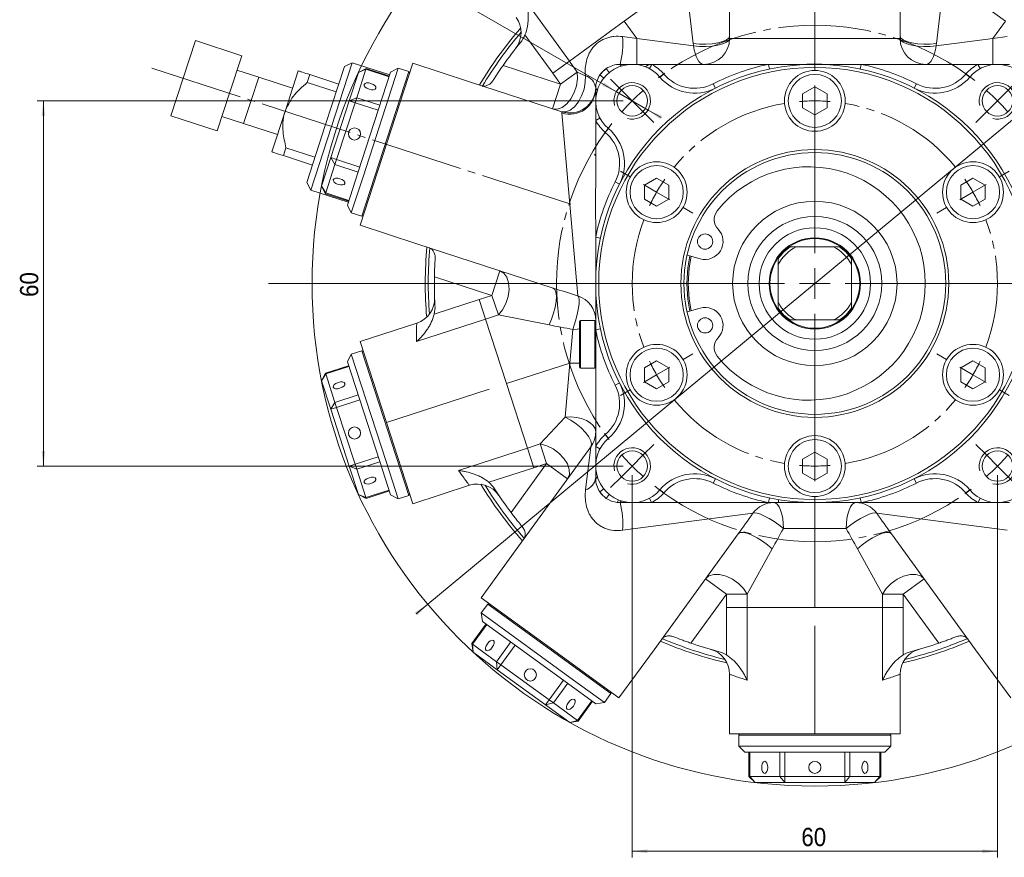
# Model space of a CAD drawing. Header units: millimetres. Extents: x 10 to 831, y 10 to 584.
# Tile 23 of 25: x 568 to 730, y 374 to 512. Entities that reach past the tile are written whole.
import ezdxf

# ---------------------------------------------------------------- set-up
doc = ezdxf.new("R2010")
doc.units = ezdxf.units.MM
doc.linetypes.add('SLD-Centro', pattern=[19.05, 15.24, -1.27, 1.27, -1.27])
doc.linetypes.add('SLD-Solido', pattern=[0])
doc.styles.add('SLDTEXTSTYLE3', font='GOTHIC.TTF', dxfattribs={"width": 0.913})
doc.dimstyles.new('SLDDIMSTYLE0', dxfattribs={"dimtxt": 3, "dimasz": 2.5, "dimexe": 0, "dimexo": 0.0625, "dimgap": 0.75, "dimtad": 1, "dimrnd": 1e-09, "dimzin": 12, "dimdsep": 46, "dimtxsty": 'SLDTEXTSTYLE3', "dimsah": 1, "dimcen": 0.09, "dimadec": 0, "dimazin": 3, "dimtfac": 1, "dimtofl": 0, "dimtmove": 0, "dimatfit": 3, "dimfxl": 0, "dimfrac": 2, "dimtolj": 1, "dimtzin": 12, "dimarcsym": 0})
doc.dimstyles.new('SLDDIMSTYLE4', dxfattribs={"dimtxt": 3, "dimasz": 2.5, "dimexe": 0, "dimexo": 0.0625, "dimgap": 0.75, "dimtad": 1, "dimrnd": 1e-09, "dimzin": 12, "dimdsep": 46, "dimtxsty": 'SLDTEXTSTYLE3', "dimsah": 1, "dimcen": 0, "dimadec": 0, "dimazin": 3, "dimtfac": 1, "dimtmove": 0, "dimatfit": 3, "dimfxl": 0, "dimfrac": 2, "dimtolj": 1, "dimtzin": 12, "dimarcsym": 0})
doc.dimstyles.new('SLDDIMSTYLE5', dxfattribs={"dimtxt": 3, "dimasz": 2.5, "dimexe": 0, "dimexo": 0.0625, "dimgap": 0.75, "dimtad": 1, "dimrnd": 1e-09, "dimzin": 12, "dimdsep": 46, "dimtxsty": 'SLDTEXTSTYLE3', "dimsah": 1, "dimcen": 0, "dimadec": 0, "dimazin": 3, "dimtfac": 1, "dimtmove": 0, "dimatfit": 3, "dimfxl": 0, "dimfrac": 2, "dimtolj": 1, "dimtzin": 12, "dimarcsym": 0})

# ---------------------------------------------------------------- blocks, each defined once
blk = doc.blocks.new('_D_6')
at = {"color": 7, "linetype": 'SLD-Solido', "lineweight": 0}
for p, q in [((762.47, 521.43), (795.27, 548.61)), ((762.47, 521.43), (635.31, 416.02)), ((635.31, 416.02), (633.38, 414.43))]:
    blk.add_line(p, q, dxfattribs=at)
for points in [[(762.47, 521.43), (764.6, 522.78), (764.2, 523.26)], [(635.31, 416.02), (633.19, 414.66), (633.58, 414.19)]]:
    blk.add_solid(points, dxfattribs=at)
at = {"color": 7, "linetype": 'SLD-Solido', "lineweight": 0, "char_height": 3, "attachment_point": 1, "rotation": 39.6553, "style": 'SLDTEXTSTYLE3'}
for s, insert in [('165,17', (782.22, 542.77)), ('%%c', (778.74, 539.89))]:
    blk.add_mtext(s, dxfattribs=dict(at, insert=insert))
blk = doc.blocks.new('_D_7')
at = {"color": 7, "linetype": 'SLD-Solido', "lineweight": 0}
for p, q in [((667.39, 498.72), (571.17, 498.72)), ((572.17, 498.72), (572.17, 438.72)), ((667.39, 438.72), (571.17, 438.72))]:
    blk.add_line(p, q, dxfattribs=at)
for points in [[(572.17, 498.72), (571.86, 496.22), (572.48, 496.22)], [(572.17, 438.72), (572.48, 441.22), (571.86, 441.22)]]:
    blk.add_solid(points, dxfattribs=at)
at = {"color": 7, "linetype": 'SLD-Solido', "lineweight": 0, "insert": (568.33, 466.51), "char_height": 3, "attachment_point": 1, "rotation": 90, "style": 'SLDTEXTSTYLE3'}
blk.add_mtext('60', dxfattribs=at)
blk = doc.blocks.new('_D_8')
at = {"color": 7, "linetype": 'SLD-Solido', "lineweight": 0}
for p, q in [((668.89, 437.22), (668.89, 374.44)), ((728.89, 437.22), (728.89, 374.44)), ((668.89, 375.44), (728.89, 375.44))]:
    blk.add_line(p, q, dxfattribs=at)
for points in [[(668.89, 375.44), (671.39, 375.13), (671.39, 375.75)], [(728.89, 375.44), (726.39, 375.75), (726.39, 375.13)]]:
    blk.add_solid(points, dxfattribs=at)
at = {"color": 7, "linetype": 'SLD-Solido', "lineweight": 0, "insert": (696.68, 379.28), "char_height": 3, "attachment_point": 1, "style": 'SLDTEXTSTYLE3'}
blk.add_mtext('60', dxfattribs=at)
blk = doc.blocks.new('_D_9')
at = {"color": 7, "linetype": 'SLD-Solido', "lineweight": 0}
for p, q in [((666.29, 500.22), (587.61, 545.65)), ((666.29, 500.22), (671.49, 497.22)), ((671.49, 497.22), (673.65, 495.97))]:
    blk.add_line(p, q, dxfattribs=at)
for points in [[(666.29, 500.22), (664.28, 501.74), (663.97, 501.21)], [(671.49, 497.22), (673.5, 495.71), (673.81, 496.24)]]:
    blk.add_solid(points, dxfattribs=at)
at = {"color": 7, "linetype": 'SLD-Solido', "lineweight": 0, "char_height": 3, "attachment_point": 1, "rotation": 330, "style": 'SLDTEXTSTYLE3'}
for s, insert in [('M', (590.9, 548.17)), ('6', (594.08, 546.34)), (' 10mm Deep', (596, 545.23))]:
    blk.add_mtext(s, dxfattribs=dict(at, insert=insert))
blk = doc.blocks.new('SW_CENTERMARKSYMBOL_0')
at = {"color": 0, "linetype": 'SLD-Solido', "lineweight": 0}
for p, q in [((25.98, 20), (25.98, 68.25)), ((25.98, 15), (25.98, 17.5)), ((25.98, 15), (25.98, 12.5)), ((25.98, -10), (25.98, 13.48)), ((25.98, 10), (25.98, 8.14)), ((-4.33, 2.5), (-5.94, 3.43)), ((56.29, 2.5), (57.9, 3.43)), ((0, 0), (-2.17, 1.25)), ((0, 0), (2.17, -1.25)), ((51.96, 0), (49.8, -1.25)), ((51.96, 0), (54.13, 1.25)), ((4.33, -2.5), (5.94, -3.43)), ((47.63, -2.5), (46.02, -3.43)), ((25.98, -15), (25.98, -12.5)), ((20.98, -15), (-63.75, -15)), ((25.98, -15), (23.48, -15)), ((25.98, -15), (25.98, -17.5)), ((25.98, -15), (28.48, -15)), ((30.98, -15), (109.16, -15)), ((25.98, -20), (25.98, -43.48)), ((4.33, -27.5), (5.94, -26.57)), ((47.63, -27.5), (46.02, -26.57)), ((0, -30), (2.17, -28.75)), ((51.96, -30), (49.8, -28.75)), ((0, -30), (-2.17, -31.25)), ((51.96, -30), (54.13, -31.25)), ((-4.33, -32.5), (-5.94, -33.43)), ((56.29, -32.5), (57.9, -33.43)), ((25.98, -40), (25.98, -38.14)), ((25.98, -45), (25.98, -42.5)), ((25.98, -45), (25.98, -47.5)), ((25.98, -50), (25.98, -51.86))]:
    blk.add_line(p, q, dxfattribs=at)
at = {"color": 0, "linetype": 'SLD-Centro', "lineweight": 0}
for start, end in [(99.5493, 140.4507), (39.5493, 80.4507), (159.5493, 200.4507), (339.5493, 20.4507), (219.5493, 260.4507), (279.5493, 320.4507)]:
    blk.add_arc((25.98, -15), 30, start, end, dxfattribs=at)
at = {"color": 0, "linetype": 'SLD-Solido', "lineweight": 0}
for start, end in [(90, 94.7746), (85.2254, 90), (145.2254, 150), (30, 34.7746), (25.2254, 30), (150, 154.7746), (205.2254, 210), (330, 334.7746), (210, 214.7746), (325.2254, 330), (265.2254, 270), (270, 274.7746)]:
    blk.add_arc((25.98, -15), 30, start, end, dxfattribs=at)
blk = doc.blocks.new('SW_CENTERMARKSYMBOL_1')
at = {"color": 0, "linetype": 'SLD-Solido', "lineweight": 0}
for p, q in [((-1.77, 1.77), (-3.54, 3.54)), ((61.77, 1.77), (63.54, 3.54)), ((0, 0), (-1.77, 1.77)), ((30, -25), (30, 2.5)), ((60, 0), (61.77, 1.77)), ((0, 0), (1.77, -1.77)), ((60, 0), (58.23, -1.77)), ((1.77, -1.77), (3.54, -3.54)), ((58.23, -1.77), (56.46, -3.54)), ((30, -30), (30, -27.5)), ((25, -30), (-2.5, -30)), ((30, -30), (27.5, -30)), ((30, -30), (30, -32.5)), ((30, -30), (32.5, -30)), ((35, -30), (62.5, -30)), ((30, -35), (30, -62.5)), ((1.77, -58.23), (3.54, -56.46)), ((58.23, -58.23), (56.46, -56.46)), ((0, -60), (1.77, -58.23)), ((60, -60), (58.23, -58.23)), ((0, -60), (-1.77, -61.77)), ((60, -60), (61.77, -61.77)), ((-1.77, -61.77), (-3.54, -63.54)), ((61.77, -61.77), (63.54, -63.54))]:
    blk.add_line(p, q, dxfattribs=at)
at = {"color": 0, "linetype": 'SLD-Centro', "lineweight": 0}
for start, end in [(51.7524, 128.2476), (141.7524, 218.2476), (321.7524, 38.2476), (231.7524, 308.2476)]:
    blk.add_arc((30, -30), 42.43, start, end, dxfattribs=at)
at = {"color": 0, "linetype": 'SLD-Solido', "lineweight": 0}
for start, end in [(131.6238, 135), (45, 48.3762), (135, 138.3762), (41.6238, 45), (221.6238, 225), (315, 318.3762), (225, 228.3762), (311.6238, 315)]:
    blk.add_arc((30, -30), 42.43, start, end, dxfattribs=at)

msp = doc.modelspace()

# ---------------------------------------------------------------- linework, layer by layer
at = {"color": 7, "linetype": 'SLD-Solido', "lineweight": 15}
for p, q in [((684.891, 509.382), (684.891, 532.931)), ((712.891, 509.382), (712.891, 532.931)), ((595.13, 502.438), (597.139, 508.62)), ((604.747, 506.148), (597.139, 508.62)), ((602.739, 499.966), (604.747, 506.148)), ((622.877, 504.989), (619.477, 494.527)), ((622.877, 504.989), (621.617, 504.347)), ((629.058, 502.98), (622.877, 504.989)), ((632.839, 504.906), (628.512, 491.591)), ((642.153, 501.88), (632.839, 504.906)), ((666.891, 504.724), (668.891, 504.724)), ((668.891, 504.724), (672.091, 504.724)), ((671.643, 504.724), (671.076, 504.312)), ((672.091, 504.724), (691.259, 504.724)), ((691.259, 504.724), (695.88, 504.724)), ((701.901, 504.724), (706.522, 504.724)), ((706.522, 504.724), (725.691, 504.724)), ((725.691, 504.724), (728.891, 504.724)), ((728.891, 504.724), (730.891, 504.724)), ((607.541, 502.611), (603.975, 503.77)), ((611.869, 496.999), (614.032, 503.657)), ((615.519, 501.761), (615.934, 503.038)), ((615.934, 503.038), (620.689, 501.493)), ((618.526, 494.836), (621.617, 504.347)), ((622.421, 498.731), (623.937, 503.398)), ((625.156, 503.913), (623.639, 499.245)), ((623.882, 487.05), (629.213, 503.456)), ((625.197, 504.04), (623.937, 503.398)), ((625.156, 503.913), (623.937, 503.398)), ((624.46, 479.765), (632.185, 503.541)), ((630.473, 504.098), (624.679, 486.265)), ((625.197, 504.04), (625.156, 503.913)), ((629.001, 502.804), (625.197, 504.04)), ((630.473, 504.098), (629.213, 503.456)), ((632.185, 503.541), (630.473, 504.098)), ((632.313, 503.289), (632.185, 503.541)), ((593.122, 496.256), (595.13, 502.438)), ((613.105, 500.803), (607.541, 502.611)), ((620.274, 500.216), (615.519, 501.761)), ((657.332, 496.948), (642.153, 501.88)), ((600.73, 493.784), (602.739, 499.966)), ((662.891, 498.724), (662.891, 500.724)), ((698.891, 501.033), (696.891, 499.879)), ((696.891, 499.879), (696.891, 497.569)), ((700.891, 499.879), (698.891, 501.033)), ((700.891, 497.569), (700.891, 499.879)), ((619.388, 489.396), (622.421, 498.731)), ((623.372, 498.422), (620.339, 489.087)), ((623.639, 499.245), (622.421, 498.731)), ((623.372, 498.422), (622.421, 498.731)), ((623.639, 499.245), (623.372, 498.422)), ((662.891, 495.524), (662.891, 498.724)), ((609.706, 490.342), (611.869, 496.999)), ((696.891, 497.569), (698.891, 496.415)), ((698.891, 496.415), (700.891, 497.569)), ((593.122, 496.256), (600.73, 493.784)), ((601.503, 496.161), (605.069, 495.003)), ((605.069, 495.003), (610.633, 493.195)), ((662.891, 484.967), (662.891, 495.524)), ((615.436, 485.325), (618.526, 494.836)), ((619.477, 494.527), (616.078, 484.065)), ((611.608, 489.724), (612.023, 491.001)), ((612.023, 491.001), (616.778, 489.456)), ((628.512, 491.591), (624.186, 478.277)), ((616.363, 488.179), (611.608, 489.724)), ((617.871, 484.729), (619.388, 489.396)), ((619.388, 489.396), (620.339, 489.087)), ((619.388, 489.396), (620.071, 488.264)), ((620.339, 489.087), (620.071, 488.264)), ((662.891, 489.884), (662.878, 489.889)), ((620.071, 488.264), (618.554, 483.596)), ((622.106, 481.581), (623.882, 487.05)), ((615.436, 485.325), (616.078, 484.065)), ((624.679, 486.265), (622.748, 480.321)), ((672.91, 486.033), (670.91, 484.879)), ((674.91, 484.879), (672.91, 486.033)), ((724.871, 486.033), (722.871, 484.879)), ((726.871, 484.879), (724.871, 486.033)), ((616.078, 484.065), (622.26, 482.057)), ((617.871, 484.729), (618.513, 483.469)), ((617.871, 484.729), (618.554, 483.596)), ((618.554, 483.596), (618.513, 483.469)), ((670.91, 484.879), (670.91, 482.569)), ((674.91, 482.569), (674.91, 484.879)), ((722.871, 484.879), (722.871, 482.569)), ((726.871, 482.569), (726.871, 484.879)), ((618.513, 483.469), (622.317, 482.233)), ((670.91, 482.569), (672.91, 481.415)), ((672.91, 481.415), (674.91, 482.569)), ((722.871, 482.569), (724.871, 481.415)), ((724.871, 481.415), (726.871, 482.569)), ((622.106, 481.581), (622.748, 480.321)), ((622.748, 480.321), (624.46, 479.765)), ((624.46, 479.765), (624.712, 479.893)), ((624.186, 478.277), (633.5, 475.25)), ((662.891, 476.356), (662.891, 478.637)), ((662.891, 468.724), (662.891, 476.356)), ((655.896, 467.973), (633.5, 475.25)), ((694.821, 474.724), (695.798, 474.724)), ((695.798, 474.724), (701.983, 474.724)), ((701.983, 474.724), (702.96, 474.724)), ((680.048, 472.775), (677.903, 473.391)), ((692.891, 471.816), (692.891, 472.794)), ((662.891, 470.958), (662.959, 470.936)), ((692.891, 465.632), (692.891, 471.816)), ((704.891, 471.816), (704.891, 465.632)), ((662.891, 461.093), (662.891, 468.724)), ((680.048, 464.673), (677.903, 464.058)), ((704.891, 465.632), (704.891, 464.654)), ((662.741, 462.649), (660.391, 462.649)), ((695.798, 462.724), (694.821, 462.724)), ((701.983, 462.724), (695.798, 462.724)), ((633.5, 462.198), (624.186, 459.172)), ((660.241, 458.724), (660.241, 462.499)), ((662.891, 441.924), (662.891, 461.093)), ((628.512, 445.857), (624.186, 459.172)), ((660.241, 454.949), (660.241, 458.724)), ((622.748, 457.127), (622.106, 455.867)), ((624.46, 457.683), (622.748, 457.127)), ((622.748, 457.127), (628.542, 439.295)), ((624.712, 457.555), (624.46, 457.683)), ((632.185, 433.907), (624.46, 457.683)), ((622.317, 455.215), (618.513, 453.979)), ((627.436, 439.461), (622.106, 455.867)), ((660.391, 454.799), (662.741, 454.799)), ((672.91, 456.033), (670.91, 454.879)), ((670.91, 454.879), (670.91, 452.569)), ((674.91, 454.879), (672.91, 456.033)), ((674.91, 452.569), (674.91, 454.879)), ((724.871, 456.033), (722.871, 454.879)), ((722.871, 454.879), (722.871, 452.569)), ((726.871, 454.879), (724.871, 456.033)), ((726.871, 452.569), (726.871, 454.879)), ((618.513, 453.979), (617.871, 452.719)), ((618.554, 453.852), (617.871, 452.719)), ((618.513, 453.979), (618.554, 453.852)), ((618.554, 453.852), (620.071, 449.185)), ((619.388, 448.052), (617.871, 452.719)), ((670.91, 452.569), (672.91, 451.415)), ((672.91, 451.415), (674.91, 452.569)), ((722.871, 452.569), (724.871, 451.415)), ((724.871, 451.415), (726.871, 452.569)), ((620.071, 449.185), (619.388, 448.052)), ((620.339, 448.361), (619.388, 448.052)), ((622.421, 438.717), (619.388, 448.052)), ((620.071, 449.185), (620.339, 448.361)), ((620.339, 448.361), (623.372, 439.026)), ((632.839, 432.542), (628.512, 445.857)), ((662.079, 441.875), (649.825, 425.009)), ((662.891, 438.724), (662.891, 441.924)), ((698.891, 441.033), (696.891, 439.879)), ((700.891, 439.879), (698.891, 441.033)), ((622.421, 438.717), (623.372, 439.026)), ((622.421, 438.717), (623.639, 438.203)), ((623.937, 434.05), (622.421, 438.717)), ((623.372, 439.026), (623.639, 438.203)), ((629.213, 433.993), (627.436, 439.461)), ((628.542, 439.295), (630.473, 433.351)), ((662.891, 436.724), (662.891, 438.724)), ((696.891, 439.879), (696.891, 437.569)), ((700.891, 437.569), (700.891, 439.879)), ((623.639, 438.203), (625.156, 433.535)), ((696.891, 437.569), (698.891, 436.415)), ((698.891, 436.415), (700.891, 437.569)), ((642.153, 435.568), (632.839, 432.542)), ((623.937, 434.05), (625.197, 433.408)), ((623.937, 434.05), (625.156, 433.535)), ((625.156, 433.535), (625.197, 433.408)), ((625.197, 433.408), (629.001, 434.644)), ((629.213, 433.993), (630.473, 433.351)), ((630.473, 433.351), (632.185, 433.907)), ((632.185, 433.907), (632.313, 434.159)), ((691.259, 432.724), (673.368, 432.724)), ((698.891, 432.724), (691.259, 432.724)), ((692.947, 433.218), (692.904, 432.724)), ((706.522, 432.724), (698.891, 432.724)), ((724.413, 432.724), (706.522, 432.724)), ((686.319, 427.602), (672.477, 408.551)), ((711.463, 427.602), (725.304, 408.551)), ((649.825, 425.009), (644.068, 417.086)), ((644.068, 417.086), (655.395, 408.857)), ((645.164, 416.042), (644.106, 414.586)), ((645.444, 416.087), (645.164, 416.042)), ((665.39, 401.348), (645.164, 416.042)), ((644.106, 414.586), (644.327, 413.189)), ((644.106, 414.586), (659.275, 403.565)), ((644.882, 412.787), (642.531, 409.551)), ((658.283, 403.05), (644.327, 413.189)), ((642.531, 409.551), (642.752, 408.154)), ((642.531, 409.551), (642.639, 409.472)), ((642.639, 409.472), (646.609, 406.587)), ((642.639, 409.472), (642.752, 408.154)), ((646.722, 405.269), (642.752, 408.154)), ((655.395, 408.857), (666.721, 400.628)), ((666.721, 400.628), (672.477, 408.551)), ((725.304, 408.551), (731.061, 400.628)), ((646.609, 406.587), (647.31, 406.078)), ((646.609, 406.587), (646.722, 405.269)), ((647.31, 406.078), (646.722, 405.269)), ((647.31, 406.078), (655.25, 400.309)), ((654.662, 399.5), (646.722, 405.269)), ((684.891, 404.517), (684.891, 394.724)), ((712.891, 404.517), (712.891, 394.724)), ((662.935, 399.67), (658.283, 403.05)), ((659.275, 403.565), (664.332, 399.891)), ((664.332, 399.891), (665.39, 401.348)), ((665.39, 401.348), (665.345, 401.627)), ((654.662, 399.5), (655.25, 400.309)), ((654.662, 399.5), (655.951, 399.8)), ((658.633, 396.616), (654.662, 399.5)), ((655.25, 400.309), (655.951, 399.8)), ((655.951, 399.8), (659.921, 396.916)), ((660.03, 396.837), (662.381, 400.073)), ((662.935, 399.67), (664.332, 399.891)), ((658.633, 396.616), (659.921, 396.916)), ((658.633, 396.616), (660.03, 396.837)), ((659.921, 396.916), (660.03, 396.837)), ((698.891, 394.724), (684.891, 394.724)), ((686.591, 394.724), (686.391, 394.524)), ((712.891, 394.724), (698.891, 394.724)), ((711.391, 394.524), (711.191, 394.724)), ((686.391, 394.524), (686.391, 392.724)), ((711.391, 394.524), (686.391, 394.524)), ((711.391, 392.724), (711.391, 394.524)), ((686.391, 392.724), (687.391, 391.724)), ((686.391, 392.724), (705.141, 392.724)), ((704.641, 391.724), (687.391, 391.724)), ((688.076, 391.724), (688.076, 387.724)), ((710.391, 391.724), (704.641, 391.724)), ((705.141, 392.724), (711.391, 392.724)), ((709.706, 387.724), (709.706, 391.724)), ((710.391, 391.724), (711.391, 392.724)), ((688.076, 387.724), (689.076, 386.724)), ((688.076, 387.724), (688.21, 387.724)), ((688.21, 387.724), (693.117, 387.724)), ((688.21, 387.724), (689.076, 386.724)), ((693.983, 386.724), (689.076, 386.724)), ((693.117, 387.724), (693.983, 387.724)), ((693.117, 387.724), (693.983, 386.724)), ((693.983, 387.724), (703.798, 387.724)), ((693.983, 387.724), (693.983, 386.724)), ((703.798, 386.724), (693.983, 386.724)), ((703.798, 386.724), (703.798, 387.724)), ((703.798, 387.724), (704.664, 387.724)), ((703.798, 386.724), (704.664, 387.724)), ((708.706, 386.724), (703.798, 386.724)), ((704.664, 387.724), (709.572, 387.724)), ((708.706, 386.724), (709.706, 387.724)), ((708.706, 386.724), (709.572, 387.724)), ((709.572, 387.724), (709.706, 387.724))]:
    msp.add_line(p, q, dxfattribs=at)
at = {"color": 7, "linetype": 'SLD-Solido', "lineweight": 0}
for p, q in [((676.6, 518.361), (667.586, 511.812)), ((730.196, 511.812), (721.181, 518.361)), ((678.92, 508.132), (677.904, 516.565)), ((719.877, 516.565), (718.861, 508.132)), ((651.582, 514.883), (658.572, 505.262)), ((667.586, 511.812), (658.572, 505.262)), ((669.647, 508.974), (667.586, 511.812)), ((730.196, 511.812), (728.134, 508.974)), ((655.835, 503.274), (651.274, 509.553)), ((667.311, 509.279), (669.647, 508.974)), ((669.647, 508.974), (669.647, 504.724)), ((669.647, 508.974), (678.965, 507.757)), ((684.891, 508.974), (712.89, 508.974)), ((718.816, 507.757), (728.134, 508.974)), ((728.134, 508.974), (730.47, 509.279)), ((728.134, 508.974), (728.134, 504.724)), ((658.572, 505.262), (655.835, 503.274)), ((658.572, 505.262), (659.876, 503.467)), ((672.091, 504.724), (671.714, 504.018)), ((691.425, 503.941), (691.259, 504.724)), ((706.356, 503.941), (706.522, 504.724)), ((726.067, 504.018), (725.691, 504.724)), ((628.96, 502.677), (625.156, 503.913)), ((647.68, 504.553), (657.14, 501.479)), ((657.14, 501.479), (655.835, 503.274)), ((657.14, 501.479), (659.876, 503.467)), ((659.876, 503.467), (661.206, 502.851)), ((664.632, 504.025), (665.133, 503.402)), ((674.062, 503.14), (673.454, 502.62)), ((724.328, 502.62), (723.719, 503.14)), ((606.305, 498.807), (607.541, 502.611)), ((655.826, 497.437), (657.14, 501.479)), ((663.589, 502.983), (664.213, 502.482)), ((682.559, 500.807), (682.197, 501.52)), ((715.222, 500.807), (715.585, 501.52)), ((605.069, 495.003), (606.305, 498.807)), ((627.176, 497.186), (623.372, 498.422)), ((627.443, 498.009), (623.639, 499.245)), ((659.951, 466.687), (657.346, 496.738)), ((663.597, 495.901), (662.891, 495.524)), ((664.994, 494.161), (664.475, 493.553)), ((624.143, 487.851), (620.339, 489.087)), ((623.875, 487.027), (620.071, 488.264)), ((666.808, 485.055), (666.095, 485.418)), ((622.359, 482.36), (618.554, 483.596)), ((662.891, 476.356), (663.673, 476.19)), ((645.86, 466.765), (647.174, 470.807)), ((645.86, 466.765), (636.401, 469.839)), ((636.369, 463.682), (643.75, 466.08)), ((643.75, 466.08), (645.86, 466.765)), ((643.75, 466.08), (644.795, 462.863)), ((646.906, 463.549), (645.86, 466.765)), ((644.795, 462.863), (633.486, 459.188)), ((646.906, 463.549), (644.795, 462.863)), ((644.795, 462.863), (648.238, 452.266)), ((655.24, 461.908), (646.906, 463.549)), ((660.391, 458.724), (660.391, 462.649)), ((662.741, 458.724), (662.741, 462.649)), ((662.891, 462.654), (662.881, 462.553)), ((658.641, 455.646), (659.12, 461.178)), ((663.673, 461.258), (662.891, 461.093)), ((660.391, 454.799), (660.391, 458.724)), ((662.741, 454.799), (662.741, 458.724)), ((622.359, 455.088), (618.554, 453.852)), ((648.238, 452.266), (658.641, 455.646)), ((657.869, 446.748), (658.641, 455.646)), ((660.241, 455.646), (658.641, 455.646)), ((628.512, 445.857), (645.385, 451.339)), ((648.238, 452.266), (651.681, 441.669)), ((666.808, 452.393), (666.095, 452.03)), ((623.875, 450.421), (620.071, 449.185)), ((624.143, 449.597), (620.339, 448.361)), ((653.792, 442.355), (657.869, 446.748)), ((664.994, 443.287), (664.475, 443.895)), ((640.372, 437.995), (651.681, 441.669)), ((651.681, 441.669), (653.792, 442.355)), ((652.726, 438.452), (651.681, 441.669)), ((654.837, 439.138), (653.792, 442.355)), ((661.232, 434.841), (662.079, 441.875)), ((662.891, 441.924), (663.597, 441.548)), ((627.176, 440.262), (623.372, 439.026)), ((627.443, 439.439), (623.639, 438.203)), ((652.726, 438.452), (645.346, 436.054)), ((648.991, 431.091), (654.837, 439.138)), ((654.837, 439.138), (652.726, 438.452)), ((658.275, 436.64), (654.837, 439.138)), ((682.559, 436.641), (682.197, 435.929)), ((715.222, 436.641), (715.585, 435.929)), ((628.96, 434.772), (625.156, 433.535)), ((664.213, 434.966), (663.589, 434.465)), ((665.133, 434.047), (664.632, 433.423)), ((673.454, 434.828), (674.062, 434.308)), ((691.259, 432.724), (691.425, 433.507)), ((706.356, 433.507), (706.522, 432.724)), ((724.328, 434.828), (723.719, 434.308)), ((671.71, 433.428), (672.086, 432.722)), ((698.891, 432.724), (698.891, 428.474)), ((725.695, 432.722), (726.071, 433.428)), ((688.728, 430.967), (667.311, 428.169)), ((730.47, 428.169), (709.053, 430.967)), ((698.891, 428.474), (693.727, 428.474)), ((704.054, 428.474), (698.891, 428.474)), ((698.891, 415.465), (698.891, 428.474)), ((691.884, 425.104), (687.749, 417.684)), ((710.033, 417.684), (705.897, 425.104)), ((684.366, 417.684), (680.928, 420.182)), ((716.853, 420.182), (713.415, 417.684)), ((684.366, 417.684), (678.52, 409.637)), ((687.749, 417.684), (684.366, 417.684)), ((684.366, 415.465), (684.366, 417.684)), ((687.749, 417.684), (687.749, 415.465)), ((710.033, 415.465), (710.033, 417.684)), ((713.415, 417.684), (710.033, 417.684)), ((719.262, 409.637), (713.415, 417.684)), ((713.415, 417.684), (713.415, 415.465)), ((684.366, 407.705), (684.366, 415.465)), ((687.749, 415.465), (684.366, 415.465)), ((687.749, 415.465), (698.891, 415.465)), ((687.749, 415.465), (687.749, 403.573)), ((698.891, 415.465), (710.033, 415.465)), ((710.033, 403.573), (710.033, 415.465)), ((710.033, 415.465), (713.415, 415.465)), ((713.415, 415.465), (713.415, 407.705)), ((644.99, 412.708), (642.639, 409.472)), ((698.891, 394.724), (698.891, 412.465)), ((648.96, 409.823), (646.609, 406.587)), ((649.661, 409.314), (647.31, 406.078)), ((657.601, 403.545), (655.25, 400.309)), ((658.302, 403.036), (655.951, 399.8)), ((662.272, 400.152), (659.921, 396.916)), ((688.21, 391.724), (688.21, 387.724)), ((693.117, 391.724), (693.117, 387.724)), ((693.983, 391.724), (693.983, 387.724)), ((703.798, 391.724), (703.798, 387.724)), ((704.664, 391.724), (704.664, 387.724)), ((709.572, 391.724), (709.572, 387.724))]:
    msp.add_line(p, q, dxfattribs=at)
at = {"color": 7, "linetype": 'SLD-Centro', "lineweight": 0}
msp.add_line((589.974, 504.113), (658.986, 481.69), dxfattribs=at)
at = {"color": 7, "linetype": 'SLD-Solido', "lineweight": 0, "flags": 128}
for points in [[(684.891, 509.382), (684.76, 509.046), (684.377, 508.73), (683.764, 508.455), (682.959, 508.236), (682.012, 508.088), (680.981, 508.019), (679.928, 508.034), (678.92, 508.132)], [(678.965, 507.757), (679.968, 507.669), (681.01, 507.659), (682.031, 507.729), (682.967, 507.874), (683.764, 508.085), (684.372, 508.35), (684.756, 508.652), (684.891, 508.974)], [(712.89, 508.974), (713.026, 508.652), (713.409, 508.35), (714.017, 508.085), (714.814, 507.874), (715.751, 507.729), (716.771, 507.659), (717.814, 507.669), (718.816, 507.757)], [(712.891, 509.382), (713.021, 509.046), (713.405, 508.73), (714.018, 508.455), (714.822, 508.236), (715.769, 508.088), (716.801, 508.019), (717.853, 508.034), (718.861, 508.132)], [(678.965, 507.757), (679.067, 507.123), (679.208, 506.537), (679.386, 506.014), (679.596, 505.565), (679.833, 505.205), (680.091, 504.94), (680.362, 504.778), (680.641, 504.724)], [(718.816, 507.757), (718.715, 507.123), (718.573, 506.537), (718.395, 506.014), (718.185, 505.565), (717.948, 505.205), (717.69, 504.94), (717.419, 504.778), (717.14, 504.724)], [(666.891, 504.724), (666.925, 504.66), (666.958, 504.603), (666.991, 504.555), (667.022, 504.516), (667.052, 504.486), (667.079, 504.467), (667.104, 504.458), (667.126, 504.459)], [(655.826, 497.437), (656.571, 497.374), (657.361, 497.639), (658.133, 498.212), (658.826, 499.045), (659.384, 500.074), (659.762, 501.215), (659.931, 502.377), (659.876, 503.467)], [(657.332, 496.948), (657.989, 496.905), (658.696, 497.174), (659.399, 497.734), (660.045, 498.543), (660.583, 499.539), (660.974, 500.645), (661.187, 501.778), (661.206, 502.851)], [(662.891, 500.724), (662.955, 500.69), (663.011, 500.656), (663.06, 500.624), (663.099, 500.592), (663.128, 500.563), (663.148, 500.535), (663.157, 500.511), (663.156, 500.489)], [(647.174, 470.807), (647.813, 470.421), (648.296, 469.742), (648.585, 468.825), (648.655, 467.743), (648.502, 466.583), (648.137, 465.438), (647.591, 464.398), (646.906, 463.549)], [(655.24, 461.908), (655.645, 462.837), (655.984, 463.833), (656.238, 464.835), (656.389, 465.782), (656.43, 466.615), (656.357, 467.283), (656.176, 467.745), (655.896, 467.973)], [(659.12, 461.178), (659.436, 462.065), (659.711, 462.982), (659.932, 463.882), (660.087, 464.72), (660.169, 465.453), (660.173, 466.044), (660.099, 466.462), (659.951, 466.687)], [(660.241, 461.277), (659.878, 461.232), (659.12, 461.178)], [(662.891, 444.373), (662.789, 444.898), (662.489, 445.398), (662.005, 445.849), (661.359, 446.229), (660.584, 446.521), (659.716, 446.709), (658.796, 446.786), (657.869, 446.748)], [(662.079, 441.875), (662.215, 442.303), (662.115, 442.868), (661.783, 443.532), (661.244, 444.253), (660.532, 444.981), (659.694, 445.669), (658.786, 446.272), (657.869, 446.748)], [(658.275, 436.64), (658.566, 437.329), (658.557, 438.162), (658.252, 439.073), (657.673, 439.99), (656.867, 440.838), (655.899, 441.551), (654.846, 442.07), (653.792, 442.355)], [(663.156, 436.959), (663.157, 436.937), (663.148, 436.913), (663.128, 436.885), (663.099, 436.856), (663.06, 436.824), (663.011, 436.792), (662.955, 436.758), (662.891, 436.724)], [(667.135, 432.987), (667.113, 432.988), (667.089, 432.978), (667.061, 432.959), (667.032, 432.93), (667.001, 432.891), (666.969, 432.843), (666.936, 432.786), (666.902, 432.723)], [(692.16, 432.724), (692.465, 432.642), (692.76, 432.401), (693.031, 432.008), (693.268, 431.479), (693.463, 430.835), (693.608, 430.1), (693.697, 429.303), (693.727, 428.474)], [(705.622, 432.724), (705.316, 432.642), (705.022, 432.401), (704.751, 432.008), (704.513, 431.479), (704.318, 430.835), (704.173, 430.1), (704.084, 429.303), (704.054, 428.474)], [(693.727, 428.474), (692.98, 429.05), (692.191, 429.597), (691.401, 430.087), (690.649, 430.494), (689.975, 430.798), (689.412, 430.984), (688.989, 431.041), (688.728, 430.967)], [(709.053, 430.967), (708.792, 431.041), (708.369, 430.984), (707.806, 430.798), (707.132, 430.494), (706.38, 430.087), (705.59, 429.597), (704.801, 429.05), (704.054, 428.474)], [(686.319, 427.602), (686.622, 427.797), (687.118, 427.827), (687.776, 427.69), (688.555, 427.394), (689.408, 426.957), (690.283, 426.406), (691.126, 425.776), (691.884, 425.104)], [(711.463, 427.602), (711.159, 427.797), (710.664, 427.827), (710.006, 427.69), (709.226, 427.394), (708.373, 426.957), (707.498, 426.406), (706.656, 425.776), (705.897, 425.104)], [(680.928, 420.182), (681.493, 420.671), (682.288, 420.921), (683.249, 420.911), (684.3, 420.644), (685.356, 420.14), (686.333, 419.439), (687.152, 418.598), (687.749, 417.684)], [(716.853, 420.182), (716.288, 420.671), (715.493, 420.921), (714.532, 420.911), (713.481, 420.644), (712.425, 420.14), (711.449, 419.439), (710.629, 418.598), (710.033, 417.684)]]:
    msp.add_lwpolyline(points, dxfattribs=at)
at = {"color": 7, "linetype": 'SLD-Solido', "lineweight": 15, "flags": 128}
for points in [[(625.979, 501.591), (625.603, 501.673), (625.261, 501.67), (625.004, 501.583), (624.873, 501.425), (624.886, 501.219), (625.042, 500.998), (625.317, 500.794), (625.67, 500.64), (626.045, 500.558), (626.387, 500.561), (626.644, 500.648), (626.775, 500.806), (626.762, 501.012), (626.606, 501.233), (626.331, 501.437), (625.979, 501.591)], [(620.894, 485.942), (620.518, 486.024), (620.176, 486.021), (619.92, 485.934), (619.788, 485.775), (619.802, 485.57), (619.958, 485.349), (620.233, 485.145), (620.585, 484.991), (620.961, 484.909), (621.303, 484.912), (621.559, 484.999), (621.69, 485.157), (621.677, 485.363), (621.521, 485.584), (621.246, 485.787), (620.894, 485.942)], [(677.891, 468.724), (678.05, 471.305), (678.385, 473.252)], [(678.577, 473.197), (678.248, 471.28), (678.091, 468.724)], [(678.385, 464.196), (678.05, 466.143), (677.891, 468.724)], [(678.091, 468.724), (678.248, 466.168), (678.577, 464.251)], [(620.585, 452.457), (620.233, 452.303), (619.958, 452.1), (619.802, 451.878), (619.788, 451.673), (619.92, 451.514), (620.176, 451.427), (620.518, 451.424), (620.894, 451.506), (621.246, 451.661), (621.521, 451.864), (621.677, 452.085), (621.69, 452.291), (621.559, 452.449), (621.303, 452.537), (620.961, 452.539), (620.585, 452.457)], [(625.67, 436.808), (625.317, 436.654), (625.042, 436.45), (624.886, 436.229), (624.873, 436.024), (625.004, 435.865), (625.261, 435.778), (625.603, 435.775), (625.979, 435.857), (626.331, 436.012), (626.606, 436.215), (626.762, 436.436), (626.775, 436.642), (626.644, 436.8), (626.387, 436.887), (626.045, 436.89), (625.67, 436.808)], [(645.101, 409.537), (644.907, 409.205), (644.804, 408.879), (644.808, 408.608), (644.918, 408.434), (645.118, 408.383), (645.376, 408.463), (645.655, 408.662), (645.91, 408.949), (646.104, 409.281), (646.207, 409.607), (646.204, 409.878), (646.094, 410.052), (645.894, 410.103), (645.635, 410.023), (645.357, 409.824), (645.101, 409.537)], [(658.413, 399.865), (658.219, 399.533), (658.116, 399.207), (658.12, 398.936), (658.23, 398.762), (658.429, 398.711), (658.688, 398.791), (658.966, 398.99), (659.222, 399.277), (659.416, 399.609), (659.519, 399.936), (659.516, 400.206), (659.405, 400.38), (659.206, 400.431), (658.947, 400.351), (658.669, 400.152), (658.413, 399.865)], [(690.163, 389.224), (690.201, 388.841), (690.31, 388.517), (690.472, 388.3), (690.663, 388.224), (690.855, 388.3), (691.017, 388.517), (691.125, 388.841), (691.163, 389.224), (691.125, 389.607), (691.017, 389.931), (690.855, 390.148), (690.663, 390.224), (690.472, 390.148), (690.31, 389.931), (690.201, 389.607), (690.163, 389.224)], [(706.618, 389.224), (706.656, 388.841), (706.764, 388.517), (706.927, 388.3), (707.118, 388.224), (707.309, 388.3), (707.471, 388.517), (707.58, 388.841), (707.618, 389.224), (707.58, 389.607), (707.471, 389.931), (707.309, 390.148), (707.118, 390.224), (706.927, 390.148), (706.764, 389.931), (706.656, 389.607), (706.618, 389.224)]]:
    msp.add_lwpolyline(points, dxfattribs=at)
at = {"color": 7, "linetype": 'SLD-Solido', "lineweight": 0}
msp.add_circle((698.891, 468.724), 82.585, dxfattribs=at)
at = {"color": 7, "linetype": 'SLD-Solido', "lineweight": 15}
for centre, radius in [((698.891, 468.724), 36), ((698.891, 468.724), 35.5), ((698.891, 498.724), 5), ((698.891, 498.724), 4.36), ((668.891, 498.724), 2.5), ((728.891, 498.724), 2.5), ((623.282, 493.291), 1), ((698.891, 468.724), 22), ((698.891, 468.724), 21.5), ((672.91, 483.724), 5), ((724.871, 483.724), 5), ((672.91, 483.724), 4.36), ((724.871, 483.724), 4.36), ((698.891, 468.724), 13.5), ((698.891, 468.724), 11), ((698.891, 468.724), 9.155), ((680.861, 475.611), 1.25), ((698.891, 468.724), 7.5), ((698.891, 468.724), 7.366), ((680.861, 461.837), 1.25), ((672.91, 453.724), 5), ((672.91, 453.724), 4.36), ((724.871, 453.724), 5), ((724.871, 453.724), 4.36), ((623.282, 444.157), 1), ((698.891, 438.724), 5), ((698.891, 438.724), 4.36), ((668.891, 438.724), 2.5), ((728.891, 438.724), 2.5), ((652.162, 404.407), 1), ((698.891, 389.224), 1)]:
    msp.add_circle(centre, radius, dxfattribs=at)
for centre, radius, start, end in [((646.386, 509.941), 4.25, 321.86718, 36), ((698.891, 468.724), 64, 139.02634, 149.36437), ((698.891, 468.724), 63.5, 139.45687, 149.35003), ((698.891, 468.724), 62.5, 140.69777, 145.02227), ((668.891, 498.724), 6, 40.49377, 229.50623), ((666.891, 500.724), 4, 90, 124.38228), ((728.891, 498.724), 6, 310.49377, 139.50623), ((666.891, 500.724), 4, 124.38228, 145.61772), ((666.891, 500.724), 4, 145.61772, 180), ((679.157, 507.49), 7.5, 220.49377, 296.9778), ((718.624, 507.49), 7.5, 243.0222, 319.50623), ((658.645, 500.99), 4.25, 252, 358.15363), ((660.124, 488.458), 7.5, 333.0222, 49.50623), ((662.626, 489.76), 0.2, 342, 72), ((697.866, 468.724), 19.175, 218.42479, 141.57521), ((684.621, 479.231), 2.269, 141.57521, 223.91114), ((680.861, 475.611), 2.95, 253.99597, 43.91114), ((698.891, 468.724), 64, 174.63563, 184.97366), ((698.891, 468.724), 63.5, 174.69094, 184.54313), ((698.891, 468.724), 6.75, 117.26604, 152.73396), ((698.891, 468.724), 7.25, 124.14842, 145.85158), ((698.891, 468.724), 6.75, 27.26604, 62.73396), ((698.891, 468.724), 7.25, 34.14842, 55.85158), ((698.891, 468.724), 62.5, 178.97773, 183.30223), ((632.187, 466.24), 4.25, 288, 2.13282), ((680.861, 461.837), 2.95, 316.08886, 106.00403), ((698.891, 468.724), 6.75, 207.26604, 242.73396), ((698.891, 468.724), 7.25, 214.14842, 235.85158), ((698.891, 468.724), 6.75, 297.26604, 332.73396), ((698.891, 468.724), 7.25, 304.14842, 325.85158), ((660.391, 462.499), 0.15, 90, 180), ((662.741, 462.499), 0.15, 0, 90), ((684.621, 458.217), 2.269, 136.08886, 218.42479), ((660.391, 454.949), 0.15, 180, 270), ((662.741, 454.949), 0.15, 270, 0), ((660.124, 448.99), 7.5, 310.49377, 26.9778), ((658.641, 444.373), 4.25, 324, 0), ((668.891, 438.724), 6, 130.49377, 319.50623), ((728.891, 438.724), 6, 220.49377, 49.50623), ((666.891, 436.724), 4, 180, 214.38228), ((679.157, 429.958), 7.5, 63.0222, 139.50623), ((718.624, 429.958), 7.5, 40.49377, 116.9778), ((643.466, 431.526), 4.25, 33.86718, 108), ((698.891, 468.724), 64, 211.02634, 221.36437), ((698.891, 468.724), 63.5, 211.45687, 221.14563), ((698.891, 468.724), 62.5, 212.69777, 217.02227), ((666.891, 436.724), 4, 214.38228, 235.61772), ((666.891, 436.724), 4, 235.61772, 263.55206), ((698.891, 468.724), 64, 246.63563, 256.97366), ((698.891, 468.724), 63.5, 246.81733, 256.54313), ((698.891, 468.724), 62.5, 250.97773, 255.30223), ((698.891, 468.724), 64, 283.02634, 293.36437), ((698.891, 468.724), 63.5, 283.45687, 293.1496), ((698.891, 468.724), 62.5, 284.69777, 289.02227), ((680.641, 404.517), 4.25, 0, 74.13282), ((717.141, 404.517), 4.25, 105.86718, 180)]:
    msp.add_arc(centre, radius, start, end, dxfattribs=at)
at = {"color": 7, "linetype": 'SLD-Solido', "lineweight": 0}
for centre, radius, start, end in [((655.25, 508.095), 12.119, 343.85115, 5.60895), ((680.641, 508.974), 4.25, 270.0008, 0.0008), ((717.14, 508.974), 4.25, 179.9992, 269.9992), ((668.891, 498.724), 6.8, 40.49377, 61.92751), ((698.891, 468.724), 36.8, 101.96875, 116.9778), ((696.04, 504.733), 0.16, 183.15484, 233.79522), ((701.741, 504.733), 0.16, 306.20478, 356.84516), ((698.891, 468.724), 36.8, 63.0222, 78.03125), ((728.891, 498.724), 6.8, 118.07249, 139.50623), ((668.891, 498.724), 6.8, 128.77775, 141.22225), ((679.157, 507.49), 6.7, 220.49377, 296.9778), ((718.624, 507.49), 6.7, 243.0222, 319.50623), ((660.525, 500.565), 2.385, 6.94039, 73.40769), ((668.891, 498.724), 3, 255, 195), ((728.891, 498.724), 3, 255, 195), ((658.652, 500.77), 4.239, 252.04291, 359.37338), ((668.891, 498.724), 6.8, 208.07249, 229.50623), ((660.124, 488.458), 6.7, 333.0222, 49.50623), ((698.891, 468.724), 36.8, 153.0222, 168.03125), ((658.65, 462.651), 4.241, 0.04056, 72.12732), ((698.891, 468.724), 36.8, 191.96875, 206.9778), ((660.124, 448.99), 6.7, 310.49377, 26.9778), ((668.891, 438.724), 6.8, 130.49377, 151.92751), ((668.891, 438.724), 3, 255, 195), ((728.891, 438.724), 3, 255, 195), ((660.602, 437.068), 2.314, 285.78907, 351.44538), ((679.157, 429.958), 6.7, 63.0222, 139.50623), ((698.891, 468.724), 36.8, 243.0222, 258.03125), ((698.891, 468.724), 36.8, 281.96875, 296.9778), ((718.624, 429.958), 6.7, 40.49377, 116.9778), ((668.891, 438.724), 6.8, 218.77775, 231.22225), ((668.891, 438.724), 6.8, 298.02969, 319.50623), ((728.891, 438.724), 6.8, 220.49377, 241.97031), ((667.211, 432.529), 0.8, 130.18755, 164.03817), ((654.553, 429.318), 12.809, 354.85046, 15.41147), ((692.162, 428.491), 4.233, 90.02559, 144.20335), ((705.62, 428.491), 4.233, 35.79665, 89.97441)]:
    msp.add_arc(centre, radius, start, end, dxfattribs=at)
at = {"color": 7, "linetype": 'SLD-Solido', "lineweight": 15}
for points, knots in [([(651.274, 509.553), (651.462, 509.998), (651.589, 510.452), (651.719, 511.142), (651.751, 511.374), (651.798, 511.833), (651.812, 512.06), (651.832, 512.734), (651.814, 513.176), (651.752, 513.827), (651.725, 514.043), (651.661, 514.468), (651.624, 514.679), (651.582, 514.883)], [0, 0, 0, 0, 0.25, 0.25, 0.375, 0.375, 0.5, 0.5, 0.75, 0.75, 0.875, 0.875, 1, 1, 1, 1]), ([(701.901, 504.724), (700.901, 504.724), (699.9, 504.731), (698.649, 504.731), (698.396, 504.731), (697.893, 504.73), (697.642, 504.729), (696.887, 504.726), (696.383, 504.724), (695.88, 504.724)], [0, 0, 0, 0, 0.5, 0.5, 0.625, 0.625, 0.75, 0.75, 1, 1, 1, 1]), ([(615.934, 503.038), (615.496, 503.181), (614.813, 503.403), (614.21, 503.599), (614.041, 503.654), (614.033, 503.656), (614.032, 503.657)], [0, 0, 0, 0, 0.4464046, 0.6963496, 0.9538446, 1, 1, 1, 1]), ([(646.042, 502.09), (646.151, 502.263), (646.268, 502.446), (646.517, 502.832), (646.651, 503.037), (646.931, 503.459), (647.075, 503.673), (647.371, 504.109), (647.524, 504.331), (647.68, 504.553)], [0, 0, 0, 0, 0.25, 0.25, 0.5, 0.5, 0.75, 0.75, 1, 1, 1, 1]), ([(611.869, 496.999), (612.266, 497.85), (613.131, 499.701), (614.681, 501.038), (615.519, 501.761)], [0, 0, 0, 0, 0.4597042, 1, 1, 1, 1]), ([(644.248, 501.199), (644.352, 501.165), (644.492, 501.153), (644.795, 501.178), (644.961, 501.216), (645.29, 501.352), (645.453, 501.449), (645.763, 501.714), (645.912, 501.884), (646.042, 502.09)], [0, 0, 0, 0, 0.25, 0.25, 0.5, 0.5, 0.75, 0.75, 1, 1, 1, 1]), ([(612.023, 491.001), (611.827, 491.886), (611.52, 493.267), (611.483, 495.206), (611.659, 496.323), (611.841, 496.91), (611.869, 496.999)], [0, 0, 0, 0, 0.4464046, 0.6963496, 0.9538446, 1, 1, 1, 1]), ([(609.706, 490.342), (609.815, 490.306), (610.053, 490.229), (611.063, 489.901), (611.608, 489.724)], [0, 0, 0, 0, 0.4597042, 1, 1, 1, 1]), ([(662.891, 484.967), (662.891, 483.912), (662.883, 482.857), (662.883, 481.802), (662.883, 480.747), (662.891, 479.692), (662.891, 478.637)], [0, 0, 0, 0, 0.003165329, 0.003165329, 0.003165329, 0.006330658, 0.006330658, 0.006330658, 0.006330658]), ([(636.523, 472.794), (636.539, 473.037), (636.519, 473.256), (636.425, 473.653), (636.349, 473.832), (636.163, 474.135), (636.053, 474.263), (635.82, 474.463), (635.699, 474.536), (635.595, 474.569)], [0, 0, 0, 0, 0.25, 0.25, 0.5, 0.5, 0.75, 0.75, 1, 1, 1, 1]), ([(636.401, 469.839), (636.405, 470.111), (636.412, 470.378), (636.428, 470.905), (636.438, 471.166), (636.471, 471.927), (636.497, 472.386), (636.523, 472.794)], [0, 0, 0, 0, 0.25, 0.25, 0.5, 0.5, 1, 1, 1, 1]), ([(704.891, 472.794), (704.891, 472.769), (704.891, 472.45), (704.891, 472.12), (704.891, 471.816)], [0, 0, 0, 0, 0.0776954, 1, 1, 1, 1]), ([(692.891, 464.654), (692.891, 464.679), (692.891, 464.999), (692.891, 465.328), (692.891, 465.632)], [0, 0, 0, 0, 0.0776954, 1, 1, 1, 1]), ([(636.369, 463.682), (636.259, 463.211), (636.095, 462.769), (635.795, 462.135), (635.685, 461.927), (635.453, 461.528), (635.332, 461.337), (634.951, 460.78), (634.677, 460.433), (634.244, 459.942), (634.095, 459.783), (633.794, 459.477), (633.639, 459.329), (633.486, 459.188)], [0, 0, 0, 0, 0.25, 0.25, 0.375, 0.375, 0.5, 0.5, 0.75, 0.75, 0.875, 0.875, 1, 1, 1, 1]), ([(702.96, 462.724), (702.936, 462.724), (702.616, 462.724), (702.287, 462.724), (701.983, 462.724)], [0, 0, 0, 0, 0.0776954, 1, 1, 1, 1]), ([(645.346, 436.054), (644.98, 436.371), (644.588, 436.632), (643.972, 436.968), (643.761, 437.072), (643.339, 437.258), (643.128, 437.342), (642.493, 437.568), (642.067, 437.688), (641.428, 437.83), (641.215, 437.871), (640.791, 437.942), (640.579, 437.971), (640.372, 437.995)], [0, 0, 0, 0, 0.25, 0.25, 0.375, 0.375, 0.5, 0.5, 0.75, 0.75, 0.875, 0.875, 1, 1, 1, 1]), ([(666.902, 432.723), (667.98, 432.72), (669.057, 432.716), (670.135, 432.717), (670.785, 432.718), (671.436, 432.72), (672.086, 432.722)], [0, 0, 0, 0, 0.0032332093, 0.0032332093, 0.0032332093, 0.0051842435, 0.0051842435, 0.0051842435, 0.0051842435]), ([(725.695, 432.722), (726.345, 432.72), (726.996, 432.718), (727.646, 432.717), (728.724, 432.716), (729.802, 432.72), (730.879, 432.723)], [0.0012822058, 0.0012822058, 0.0012822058, 0.0012822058, 0.0032332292, 0.0032332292, 0.0032332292, 0.0064664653, 0.0064664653, 0.0064664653, 0.0064664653]), ([(650.827, 428.773), (650.696, 428.93), (650.558, 429.098), (650.268, 429.454), (650.115, 429.644), (649.8, 430.041), (649.64, 430.244), (649.318, 430.661), (649.154, 430.875), (648.991, 431.091)], [0, 0, 0, 0, 0.25, 0.25, 0.5, 0.5, 0.75, 0.75, 1, 1, 1, 1]), ([(651.12, 426.791), (651.184, 426.879), (651.239, 427.009), (651.309, 427.305), (651.324, 427.475), (651.296, 427.829), (651.254, 428.014), (651.098, 428.391), (650.982, 428.585), (650.827, 428.773)], [0, 0, 0, 0, 0.25, 0.25, 0.5, 0.5, 0.75, 0.75, 1, 1, 1, 1]), ([(675.747, 410.667), (675.521, 410.757), (675.307, 410.806), (674.9, 410.839), (674.706, 410.822), (674.361, 410.739), (674.205, 410.673), (673.942, 410.514), (673.836, 410.421), (673.772, 410.333)], [0, 0, 0, 0, 0.25, 0.25, 0.5, 0.5, 0.75, 0.75, 1, 1, 1, 1]), ([(724.009, 410.333), (723.945, 410.421), (723.839, 410.514), (723.579, 410.672), (723.422, 410.739), (723.076, 410.822), (722.888, 410.839), (722.481, 410.807), (722.26, 410.757), (722.034, 410.667)], [0, 0, 0, 0, 0.25, 0.25, 0.5, 0.5, 0.75, 0.75, 1, 1, 1, 1]), ([(678.52, 409.637), (678.263, 409.726), (678.011, 409.814), (677.515, 409.993), (677.269, 410.083), (676.556, 410.349), (676.127, 410.515), (675.747, 410.667)], [0, 0, 0, 0, 0.25, 0.25, 0.5, 0.5, 1, 1, 1, 1]), ([(722.034, 410.667), (721.844, 410.591), (721.642, 410.512), (721.213, 410.346), (720.985, 410.259), (720.51, 410.082), (720.268, 409.993), (719.772, 409.815), (719.518, 409.725), (719.262, 409.637)], [0, 0, 0, 0, 0.25, 0.25, 0.5, 0.5, 0.75, 0.75, 1, 1, 1, 1]), ([(684.366, 407.705), (684.78, 407.454), (685.15, 407.162), (685.66, 406.68), (685.823, 406.512), (686.131, 406.168), (686.276, 405.993), (686.688, 405.459), (686.933, 405.091), (687.266, 404.527), (687.371, 404.337), (687.569, 403.956), (687.662, 403.763), (687.749, 403.573)], [0, 0, 0, 0, 0.25, 0.25, 0.375, 0.375, 0.5, 0.5, 0.75, 0.75, 0.875, 0.875, 1, 1, 1, 1]), ([(713.415, 407.705), (713.001, 407.454), (712.632, 407.162), (712.121, 406.68), (711.958, 406.512), (711.65, 406.168), (711.506, 405.993), (711.094, 405.459), (710.848, 405.091), (710.516, 404.527), (710.41, 404.337), (710.213, 403.956), (710.119, 403.763), (710.033, 403.573)], [0, 0, 0, 0, 0.25, 0.25, 0.375, 0.375, 0.5, 0.5, 0.75, 0.75, 0.875, 0.875, 1, 1, 1, 1])]:
    msp.add_open_spline(points, degree=3, knots=knots, dxfattribs=at)
for points in [[(651.274, 509.553), (651.085, 509.105), (650.837, 508.691), (650.527, 508.312)], [(684.891, 509.382), (684.891, 509.246), (684.891, 509.11), (684.891, 508.974)], [(712.89, 508.974), (712.891, 509.11), (712.891, 509.246), (712.891, 509.382)], [(655.896, 467.973), (657.234, 467.539), (658.588, 467.113), (659.951, 466.687)], [(636.494, 465.124), (636.523, 464.635), (636.48, 464.155), (636.369, 463.682)], [(645.346, 436.054), (645.713, 435.737), (646.03, 435.373), (646.295, 434.961)], [(666.441, 432.749), (666.594, 432.732), (666.748, 432.723), (666.902, 432.723)], [(672.086, 432.722), (672.514, 432.723), (672.941, 432.724), (673.368, 432.724)], [(724.413, 432.724), (724.84, 432.724), (725.268, 432.723), (725.695, 432.722)], [(686.319, 427.602), (687.123, 428.709), (687.924, 429.833), (688.728, 430.967)], [(709.053, 430.967), (709.857, 429.833), (710.658, 428.709), (711.463, 427.602)], [(683.033, 408.269), (683.507, 408.145), (683.95, 407.956), (684.366, 407.705)], [(713.415, 407.705), (713.83, 407.956), (714.274, 408.145), (714.748, 408.269)]]:
    msp.add_open_spline(points, degree=3, dxfattribs=at)
at = {"color": 7, "linetype": 'SLD-Solido', "lineweight": 0}
for points, knots in [([(661.206, 502.851), (661.168, 503.265), (661.162, 503.673), (661.215, 504.48), (661.274, 504.881), (661.468, 505.668), (661.601, 506.049), (661.864, 506.602), (661.962, 506.782), (662.182, 507.136), (662.304, 507.308), (662.699, 507.799), (663.006, 508.097), (663.542, 508.489), (663.731, 508.609), (664.125, 508.821), (664.33, 508.914), (664.758, 509.075), (664.982, 509.142), (665.439, 509.246), (665.669, 509.283), (666.366, 509.352), (666.836, 509.341), (667.311, 509.279)], [0, 0, 0, 0, 0.125, 0.125, 0.25, 0.25, 0.375, 0.375, 0.4375, 0.4375, 0.5, 0.5, 0.625, 0.625, 0.6875, 0.6875, 0.75, 0.75, 0.8125, 0.8125, 0.875, 0.875, 1, 1, 1, 1]), ([(633.486, 459.188), (633.456, 460.142), (633.464, 460.901), (633.481, 461.676), (633.488, 461.87), (633.497, 462.131), (633.5, 462.198), (633.5, 462.198)], [0, 0, 0, 0, 0.5, 0.5, 0.75, 0.75, 1, 1, 1, 1]), ([(642.153, 435.568), (642.153, 435.568), (642.111, 435.621), (641.95, 435.826), (641.831, 435.98), (641.361, 436.597), (640.908, 437.205), (640.372, 437.995)], [0, 0, 0, 0, 0.25, 0.25, 0.5, 0.5, 1, 1, 1, 1]), ([(667.311, 428.169), (666.824, 428.105), (666.342, 428.096), (665.392, 428.195), (664.918, 428.308), (664.267, 428.561), (664.058, 428.66), (663.656, 428.885), (663.463, 429.012), (662.925, 429.423), (662.619, 429.734), (662.227, 430.246), (662.107, 430.426), (661.892, 430.792), (661.797, 430.979), (661.544, 431.55), (661.418, 431.944), (661.242, 432.758), (661.193, 433.168), (661.162, 433.997), (661.181, 434.416), (661.232, 434.841)], [0, 0, 0, 0, 0.125, 0.125, 0.25, 0.25, 0.3125, 0.3125, 0.375, 0.375, 0.5, 0.5, 0.5625, 0.5625, 0.625, 0.625, 0.75, 0.75, 0.875, 0.875, 1, 1, 1, 1]), ([(687.749, 403.573), (686.832, 403.84), (686.113, 404.082), (685.381, 404.338), (685.199, 404.404), (684.954, 404.494), (684.891, 404.517), (684.891, 404.517)], [0, 0, 0, 0, 0.5, 0.5, 0.75, 0.75, 1, 1, 1, 1]), ([(712.891, 404.517), (712.891, 404.517), (712.828, 404.494), (712.582, 404.404), (712.4, 404.338), (711.668, 404.082), (710.949, 403.84), (710.033, 403.573)], [0, 0, 0, 0, 0.25, 0.25, 0.5, 0.5, 1, 1, 1, 1])]:
    msp.add_open_spline(points, degree=3, knots=knots, dxfattribs=at)
for points in [[(678.965, 507.757), (678.95, 507.882), (678.935, 508.007), (678.92, 508.132)], [(718.861, 508.132), (718.846, 508.007), (718.831, 507.882), (718.816, 507.757)], [(657.346, 496.738), (657.333, 496.879), (657.332, 496.948), (657.332, 496.948)], [(659.12, 461.178), (657.815, 461.417), (656.52, 461.657), (655.24, 461.908)], [(693.727, 428.474), (693.114, 427.339), (692.502, 426.213), (691.884, 425.104)], [(705.897, 425.104), (705.279, 426.213), (704.668, 427.339), (704.054, 428.474)]]:
    msp.add_open_spline(points, degree=3, dxfattribs=at)

# ---------------------------------------------------------------- block references
at = {"color": 7, "linetype": 'Continuous', "lineweight": 0}
for name, p in [('SW_CENTERMARKSYMBOL_0', (672.91, 483.724)), ('SW_CENTERMARKSYMBOL_1', (668.891, 498.724))]:
    msp.add_blockref(name, p, dxfattribs=at)

# ---------------------------------------------------------------- dimensions: what is measured, and where the dimension line sits
at = {"color": 7, "linetype": 'SLD-Solido', "lineweight": 0}
dim = msp.add_diameter_dim_2p(p1=(762.473, 521.427), p2=(635.308, 416.021), dimstyle='SLDDIMSTYLE4', dxfattribs=at)
dim.commit()
dim.dimension.update_dxf_attribs({"geometry": '_D_6', "text_midpoint": (787.638, 542.287), "dimtype": 163})
dim = msp.add_diameter_dim_2p(p1=(666.293, 500.224), p2=(671.489, 497.224), text='M<> 10mm Deep', dimstyle='SLDDIMSTYLE5', override={"dimpost": '<>'}, dxfattribs=at)
dim.commit()
dim.dimension.update_dxf_attribs({"geometry": '_D_9', "text_midpoint": (602.348, 537.143), "dimtype": 163})
for base, p1, p2, angle, picture, middle in [((572.165, 438.724), (668.891, 498.724), (668.891, 438.724), 90, '_D_7', (572.165, 468.724)), ((728.891, 375.444), (668.891, 438.724), (728.891, 438.724), 0, '_D_8', (698.891, 375.444))]:
    dim = msp.add_linear_dim(base=base, p1=p1, p2=p2, angle=angle, dimstyle='SLDDIMSTYLE0', dxfattribs=at)
    dim.commit()
    dim.dimension.update_dxf_attribs({"geometry": picture, "text_midpoint": middle, "dimtype": 160})

doc.saveas('drawing.dxf')
